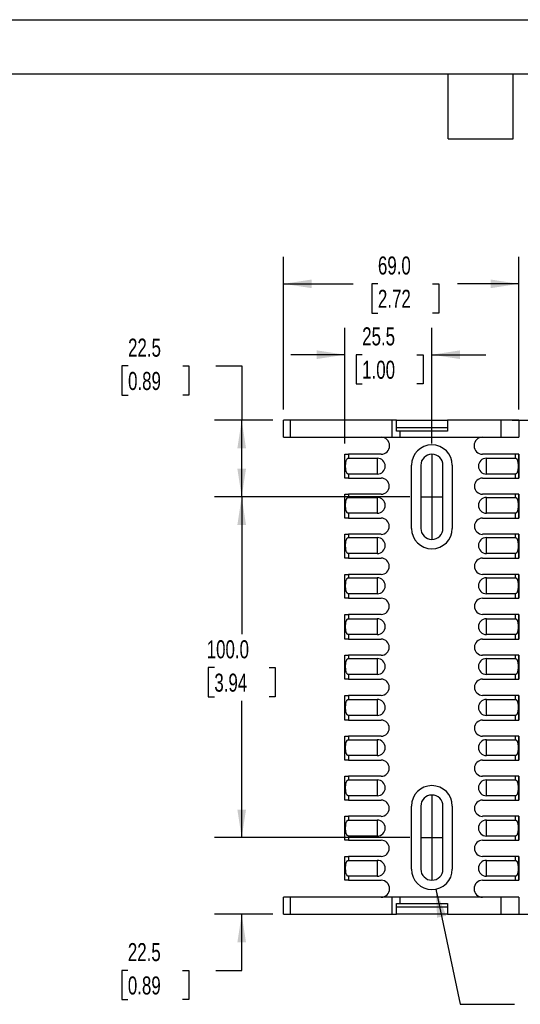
# Model space of a CAD drawing. Header units: millimetres. Extents: x 0 to 699, y 0 to 540.
# Tile 3 of 8: x 214 to 361, y 251 to 540. Entities that reach past the tile are written whole.
import ezdxf

# ---------------------------------------------------------------- set-up
doc = ezdxf.new("R2010")
doc.units = ezdxf.units.MM
doc.header["$LTSCALE"] = 2.5
doc.linetypes.add('CENTERX2', pattern=[20.32, 12.7, -2.54, 2.54, -2.54])
doc.layers.add('CENTER', color=40, linetype='CENTERX2')
doc.layers.add('DIMENSIONS', color=140, linetype='Continuous', lineweight=25)
doc.layers.add('TEXT', color=140, linetype='Continuous', lineweight=25)
doc.styles.add('SLDTEXTSTYLE0', font='TXT', dxfattribs={"width": 0.7})
doc.dimstyles.new('SLDDIMSTYLE0', dxfattribs={"dimtxt": 5.39502, "dimasz": 8.255, "dimexe": 0, "dimexo": 0.0625, "dimgap": 1.348755, "dimtad": 0, "dimtih": 1, "dimtoh": 1, "dimdec": 1, "dimrnd": 1e-09, "dimzin": 4, "dimdsep": 46, "dimtxsty": 'SLDTEXTSTYLE0', "dimsah": 1, "dimcen": 0.09, "dimadec": 0, "dimazin": 1, "dimtfac": 1, "dimtdec": 1, "dimtofl": 0, "dimtmove": 0, "dimatfit": 3, "dimfxl": 0, "dimfrac": 2, "dimtolj": 1, "dimtzin": 12, "dimarcsym": 0})
doc.dimstyles.new('SLDDIMSTYLE4', dxfattribs={"dimtxt": 5.39502, "dimasz": 8.255, "dimexe": 0, "dimexo": 0.0625, "dimgap": 1.348755, "dimtad": 0, "dimtih": 1, "dimtoh": 1, "dimdec": 1, "dimrnd": 1e-09, "dimzin": 12, "dimdsep": 46, "dimtxsty": 'SLDTEXTSTYLE0', "dimsah": 1, "dimcen": 0.09, "dimadec": 0, "dimazin": 3, "dimtfac": 1, "dimtdec": 1, "dimtofl": 0, "dimtmove": 0, "dimatfit": 3, "dimfxl": 0, "dimfrac": 2, "dimtolj": 1, "dimtzin": 12, "dimarcsym": 0})
doc.dimstyles.new('SLDDIMSTYLE5', dxfattribs={"dimtxt": 5.39502, "dimasz": 8.255, "dimexe": 0, "dimexo": 0.0625, "dimgap": 1.348755, "dimtad": 0, "dimtih": 1, "dimtoh": 1, "dimdec": 1, "dimrnd": 1e-09, "dimzin": 12, "dimdsep": 46, "dimtxsty": 'SLDTEXTSTYLE0', "dimsah": 1, "dimcen": 0.09, "dimadec": 0, "dimazin": 3, "dimtfac": 1, "dimtdec": 1, "dimtmove": 0, "dimatfit": 0, "dimfxl": 0, "dimfrac": 2, "dimtolj": 1, "dimtzin": 12, "dimarcsym": 0})
doc.dimstyles.new('SLDDIMSTYLE6', dxfattribs={"dimtxt": 0.18, "dimasz": 8.255, "dimexe": 0, "dimexo": 0.0625, "dimgap": 0, "dimtad": 0, "dimtih": 1, "dimtoh": 1, "dimdec": 0, "dimrnd": 1e-09, "dimzin": 0, "dimdsep": 46, "dimtxsty": 'Standard', "dimsah": 1, "dimcen": 0.09, "dimadec": 0, "dimazin": 0, "dimtfac": 8.255, "dimtdec": 0, "dimtofl": 0, "dimtmove": 0, "dimatfit": 3, "dimfxl": 0, "dimfrac": 2, "dimtolj": 1, "dimtzin": 0, "dimarcsym": 0})

# ---------------------------------------------------------------- blocks, each defined once
blk = doc.blocks.new('_D_12')
at = {"layer": 'DIMENSIONS'}
for p, q in [((309.46, 415.42), (309.46, 449.38)), ((334.96, 415.42), (334.96, 449.38)), ((309.46, 441.45), (293.58, 441.45)), ((314.52, 441.45), (312.71, 441.45)), ((312.71, 441.45), (312.71, 432.87)), ((330.55, 441.45), (332.36, 441.45)), ((332.36, 441.45), (332.36, 432.87)), ((334.96, 441.45), (350.83, 441.45)), ((312.71, 432.87), (314.52, 432.87)), ((332.36, 432.87), (330.55, 432.87))]:
    blk.add_line(p, q, dxfattribs=at)
for points in [[(309.46, 441.45), (301.2, 442.72), (301.2, 440.18)], [(334.96, 441.45), (343.21, 440.18), (343.21, 442.72)]]:
    blk.add_solid(points, dxfattribs=at)
at = {"layer": 'DIMENSIONS', "char_height": 5.292, "attachment_point": 1, "style": 'SLDTEXTSTYLE0'}
for s, insert in [('25.5', (314.52, 449.48)), ('1.00', (314.52, 439.69))]:
    blk.add_mtext(s, dxfattribs=dict(at, insert=insert))
blk = doc.blocks.new('_D_13')
at = {"layer": 'DIMENSIONS'}
for p, q in [((279.18, 299.75), (279.18, 315.62)), ((328.53, 299.75), (271.24, 299.75)), ((288.28, 277.25), (271.24, 277.25)), ((279.18, 260.77), (279.18, 277.25)), ((245.79, 260.77), (243.98, 260.77)), ((243.98, 260.77), (243.98, 252.2)), ((261.82, 260.77), (263.64, 260.77)), ((263.64, 260.77), (263.64, 252.2)), ((271.55, 260.77), (279.18, 260.77)), ((243.98, 252.2), (245.79, 252.2)), ((263.64, 252.2), (261.82, 252.2))]:
    blk.add_line(p, q, dxfattribs=at)
for points in [[(279.18, 299.75), (280.45, 308), (277.91, 308)], [(279.18, 277.25), (277.91, 268.99), (280.45, 268.99)]]:
    blk.add_solid(points, dxfattribs=at)
at = {"layer": 'DIMENSIONS', "char_height": 5.292, "attachment_point": 1, "style": 'SLDTEXTSTYLE0'}
for s, insert in [('22.5', (245.79, 268.8)), ('0.89', (245.79, 259.02))]:
    blk.add_mtext(s, dxfattribs=dict(at, insert=insert))
blk = doc.blocks.new('_D_14')
at = {"layer": 'DIMENSIONS'}
for p, q in [((328.53, 399.75), (271.24, 399.75)), ((279.18, 399.75), (279.18, 359.41)), ((271.16, 349.63), (269.35, 349.63)), ((269.35, 349.63), (269.35, 341.05)), ((287.19, 349.63), (289, 349.63)), ((289, 349.63), (289, 341.05)), ((269.35, 341.05), (271.16, 341.05)), ((289, 341.05), (287.19, 341.05)), ((279.18, 299.75), (279.18, 339.85)), ((328.53, 299.75), (271.24, 299.75))]:
    blk.add_line(p, q, dxfattribs=at)
for points in [[(279.18, 399.75), (277.91, 391.49), (280.45, 391.49)], [(279.18, 299.75), (280.45, 308), (277.91, 308)]]:
    blk.add_solid(points, dxfattribs=at)
at = {"layer": 'DIMENSIONS', "char_height": 5.292, "attachment_point": 1, "style": 'SLDTEXTSTYLE0'}
for s, insert in [('100.0', (268.92, 357.66)), ('3.94', (271.16, 347.87))]:
    blk.add_mtext(s, dxfattribs=dict(at, insert=insert))
blk = doc.blocks.new('_D_15')
at = {"layer": 'DIMENSIONS'}
for p, q in [((245.85, 438.14), (244.04, 438.14)), ((244.04, 438.14), (244.04, 429.57)), ((261.88, 438.14), (263.69, 438.14)), ((263.69, 438.14), (263.69, 429.57)), ((271.61, 438.14), (279.18, 438.14)), ((279.18, 438.14), (279.18, 422.25)), ((244.04, 429.57), (245.85, 429.57)), ((263.69, 429.57), (261.88, 429.57)), ((288.28, 422.25), (271.24, 422.25)), ((279.18, 399.75), (279.18, 422.25)), ((328.53, 399.75), (271.24, 399.75))]:
    blk.add_line(p, q, dxfattribs=at)
for points in [[(279.18, 422.25), (277.91, 413.99), (280.45, 413.99)], [(279.18, 399.75), (280.45, 408), (277.91, 408)]]:
    blk.add_solid(points, dxfattribs=at)
at = {"layer": 'DIMENSIONS', "char_height": 5.292, "attachment_point": 1, "style": 'SLDTEXTSTYLE0'}
for s, insert in [('22.5', (245.85, 446.17)), ('0.89', (245.85, 436.39))]:
    blk.add_mtext(s, dxfattribs=dict(at, insert=insert))
blk = doc.blocks.new('_D_17')
at = {"layer": 'DIMENSIONS'}
for p, q in [((358.48, 422.25), (393.4, 422.25)), ((385.46, 422.25), (385.46, 363.19)), ((377.44, 353.41), (375.63, 353.41)), ((375.63, 353.41), (375.63, 344.83)), ((393.47, 353.41), (395.29, 353.41)), ((395.29, 353.41), (395.29, 344.83)), ((375.63, 344.83), (377.44, 344.83)), ((395.29, 344.83), (393.47, 344.83)), ((385.46, 277.25), (385.46, 343.62)), ((358.48, 277.25), (393.4, 277.25))]:
    blk.add_line(p, q, dxfattribs=at)
for points in [[(385.46, 422.25), (384.19, 413.99), (386.73, 413.99)], [(385.46, 277.25), (386.73, 285.5), (384.19, 285.5)]]:
    blk.add_solid(points, dxfattribs=at)
at = {"layer": 'DIMENSIONS', "char_height": 5.292, "attachment_point": 1, "style": 'SLDTEXTSTYLE0'}
for s, insert in [('145.0', (375.2, 361.43)), ('5.71', (377.44, 351.65))]:
    blk.add_mtext(s, dxfattribs=dict(at, insert=insert))
blk = doc.blocks.new('_D_18')
at = {"layer": 'DIMENSIONS'}
for p, q in [((291.46, 425.42), (291.46, 470.19)), ((360.46, 425.42), (360.46, 470.19)), ((291.46, 462.25), (311.83, 462.25)), ((319.14, 462.25), (317.32, 462.25)), ((317.32, 462.25), (317.32, 453.68)), ((335.17, 462.25), (336.98, 462.25)), ((336.98, 462.25), (336.98, 453.68)), ((360.46, 462.25), (342.48, 462.25)), ((317.32, 453.68), (319.14, 453.68)), ((336.98, 453.68), (335.17, 453.68))]:
    blk.add_line(p, q, dxfattribs=at)
for points in [[(291.46, 462.25), (299.71, 460.98), (299.71, 463.52)], [(360.46, 462.25), (352.2, 463.52), (352.2, 460.98)]]:
    blk.add_solid(points, dxfattribs=at)
at = {"layer": 'DIMENSIONS', "char_height": 5.292, "attachment_point": 1, "style": 'SLDTEXTSTYLE0'}
for s, insert in [('69.0', (319.14, 470.28)), ('2.72', (319.14, 460.5))]:
    blk.add_mtext(s, dxfattribs=dict(at, insert=insert))

msp = doc.modelspace()

# ---------------------------------------------------------------- linework, layer by layer
at = {"color": 7, "linetype": 'Continuous'}
msp.add_line((0.01, 539.76), (698.51, 539.76), dxfattribs=at)
for p, q in [((291.46, 417.25), (291.46, 422.25)), ((293.46, 422.25), (291.46, 422.25)), ((293.46, 417.25), (293.46, 422.25)), ((323.27, 422.25), (293.46, 422.25)), ((323.27, 417.25), (323.27, 422.25)), ((324.56, 422.25), (323.27, 422.25)), ((324.56, 419.05), (324.56, 422.25)), ((324.56, 422.25), (339.56, 422.25)), ((339.56, 422.25), (339.56, 419.05)), ((355.31, 422.25), (339.56, 422.25)), ((355.31, 417.25), (355.31, 422.25)), ((360.46, 422.25), (355.31, 422.25)), ((360.46, 422.25), (360.46, 417.25)), ((324.56, 420.05), (339.56, 420.05)), ((325.69, 419.05), (324.56, 419.05)), ((325.69, 417.25), (325.69, 419.05)), ((339.56, 419.05), (325.69, 419.05)), ((291.46, 417.25), (293.46, 417.25)), ((293.46, 417.25), (323.27, 417.25)), ((323.27, 417.25), (325.69, 417.25)), ((325.69, 417.25), (355.31, 417.25)), ((355.31, 417.25), (360.46, 417.25)), ((309.46, 405.25), (309.46, 412.25)), ((309.46, 412.25), (310.46, 412.25)), ((310.46, 412.25), (310.46, 411.08)), ((320.08, 412.25), (310.46, 412.25)), ((310.46, 411.08), (318.96, 411.08)), ((318.96, 411.08), (318.96, 406.42)), ((359.46, 412.25), (349.83, 412.25)), ((350.96, 411.08), (359.46, 411.08)), ((350.96, 406.42), (350.96, 411.08)), ((359.46, 411.08), (359.46, 412.25)), ((360.39, 412.25), (359.46, 412.25)), ((360.39, 412.25), (360.39, 405.25)), ((360.46, 412.25), (360.39, 412.25)), ((360.46, 412.25), (360.46, 405.25)), ((328.96, 390.5), (328.96, 409)), ((331.71, 409), (331.71, 390.5)), ((338.21, 390.5), (338.21, 409)), ((340.96, 409), (340.96, 390.5)), ((310.46, 405.25), (309.46, 405.25)), ((310.46, 406.42), (310.46, 405.25)), ((318.96, 406.42), (310.46, 406.42)), ((310.46, 405.25), (320.08, 405.25)), ((349.83, 405.25), (359.46, 405.25)), ((359.46, 406.42), (350.96, 406.42)), ((359.46, 405.25), (359.46, 406.42)), ((359.46, 405.25), (360.39, 405.25)), ((360.39, 405.25), (360.46, 405.25)), ((309.46, 393.5), (309.46, 400.5)), ((309.46, 400.5), (310.46, 400.5)), ((310.46, 400.5), (310.46, 399.58)), ((320.08, 400.5), (310.46, 400.5)), ((310.46, 399.58), (318.96, 399.58)), ((318.96, 399.58), (318.96, 394.92)), ((359.46, 400.5), (349.83, 400.5)), ((350.96, 399.58), (359.46, 399.58)), ((350.96, 394.92), (350.96, 399.58)), ((359.46, 399.58), (359.46, 400.5)), ((360.39, 400.5), (359.46, 400.5)), ((360.39, 400.5), (360.39, 393.5)), ((360.46, 400.5), (360.39, 400.5)), ((360.46, 400.5), (360.46, 393.5)), ((310.46, 393.5), (309.46, 393.5)), ((310.46, 394.92), (310.46, 393.5)), ((318.96, 394.92), (310.46, 394.92)), ((310.46, 393.5), (320.08, 393.5)), ((349.83, 393.5), (359.46, 393.5)), ((359.46, 394.92), (350.96, 394.92)), ((359.46, 393.5), (359.46, 394.92)), ((359.46, 393.5), (360.39, 393.5)), ((360.39, 393.5), (360.46, 393.5)), ((309.46, 381.75), (309.46, 388.75)), ((309.46, 388.75), (310.46, 388.75)), ((310.46, 388.75), (310.46, 387.78)), ((320.08, 388.75), (310.46, 388.75)), ((310.46, 387.78), (318.96, 387.78)), ((318.96, 387.78), (318.96, 383.12)), ((359.46, 388.75), (349.83, 388.75)), ((350.96, 387.78), (359.46, 387.78)), ((350.96, 383.12), (350.96, 387.78)), ((359.46, 387.78), (359.46, 388.75)), ((360.39, 388.75), (359.46, 388.75)), ((360.39, 388.75), (360.39, 381.75)), ((360.46, 388.75), (360.39, 388.75)), ((360.46, 388.75), (360.46, 381.75)), ((310.46, 381.75), (309.46, 381.75)), ((310.46, 383.12), (310.46, 381.75)), ((318.96, 383.12), (310.46, 383.12)), ((310.46, 381.75), (320.08, 381.75)), ((349.83, 381.75), (359.46, 381.75)), ((359.46, 383.12), (350.96, 383.12)), ((359.46, 381.75), (359.46, 383.12)), ((359.46, 381.75), (360.39, 381.75)), ((360.39, 381.75), (360.46, 381.75)), ((309.46, 370), (309.46, 377)), ((309.46, 377), (310.46, 377)), ((310.46, 377), (310.46, 375.98)), ((320.08, 377), (310.46, 377)), ((310.46, 375.98), (318.96, 375.98)), ((318.96, 375.98), (318.96, 371.32)), ((359.46, 377), (349.83, 377)), ((350.96, 375.98), (359.46, 375.98)), ((350.96, 371.32), (350.96, 375.98)), ((359.46, 375.98), (359.46, 377)), ((360.39, 377), (359.46, 377)), ((360.39, 377), (360.39, 370)), ((360.46, 377), (360.39, 377)), ((360.46, 377), (360.46, 370)), ((310.46, 370), (309.46, 370)), ((310.46, 371.32), (310.46, 370)), ((318.96, 371.32), (310.46, 371.32)), ((310.46, 370), (320.08, 370)), ((349.83, 370), (359.46, 370)), ((359.46, 371.32), (350.96, 371.32)), ((359.46, 370), (359.46, 371.32)), ((359.46, 370), (360.39, 370)), ((360.39, 370), (360.46, 370)), ((309.46, 358), (309.46, 365.25)), ((309.46, 365.25), (310.46, 365.25)), ((310.46, 365.25), (310.46, 363.98)), ((320.08, 365.25), (310.46, 365.25)), ((359.46, 365.25), (349.83, 365.25)), ((359.46, 363.98), (359.46, 365.25)), ((360.39, 365.25), (359.46, 365.25)), ((360.39, 365.25), (360.39, 358)), ((360.46, 365.25), (360.39, 365.25)), ((360.46, 365.25), (360.46, 358)), ((310.46, 363.98), (318.96, 363.98)), ((318.96, 363.98), (318.96, 359.32)), ((350.96, 363.98), (359.46, 363.98)), ((350.96, 359.32), (350.96, 363.98)), ((310.46, 359.32), (310.46, 358)), ((318.96, 359.32), (310.46, 359.32)), ((359.46, 359.32), (350.96, 359.32)), ((359.46, 358), (359.46, 359.32)), ((310.46, 358), (309.46, 358)), ((310.46, 358), (320.08, 358)), ((349.83, 358), (359.46, 358)), ((359.46, 358), (360.39, 358)), ((360.39, 358), (360.46, 358)), ((309.46, 346.25), (309.46, 353.25)), ((309.46, 353.25), (310.46, 353.25)), ((310.46, 353.25), (310.46, 352.28)), ((320.08, 353.25), (310.46, 353.25)), ((359.46, 353.25), (349.83, 353.25)), ((359.46, 352.28), (359.46, 353.25)), ((360.39, 353.25), (359.46, 353.25)), ((360.39, 353.25), (360.39, 346.25)), ((360.46, 353.25), (360.39, 353.25)), ((360.46, 353.25), (360.46, 346.25)), ((310.46, 352.28), (318.96, 352.28)), ((318.96, 352.28), (318.96, 347.62)), ((350.96, 352.28), (359.46, 352.28)), ((350.96, 347.62), (350.96, 352.28)), ((310.46, 347.62), (310.46, 346.25)), ((318.96, 347.62), (310.46, 347.62)), ((359.46, 347.62), (350.96, 347.62)), ((359.46, 346.25), (359.46, 347.62)), ((310.46, 346.25), (309.46, 346.25)), ((310.46, 346.25), (320.08, 346.25)), ((349.83, 346.25), (359.46, 346.25)), ((359.46, 346.25), (360.39, 346.25)), ((360.39, 346.25), (360.46, 346.25)), ((309.46, 334.25), (309.46, 341.5)), ((309.46, 341.5), (310.46, 341.5)), ((310.46, 341.5), (310.46, 340.28)), ((320.08, 341.5), (310.46, 341.5)), ((359.46, 341.5), (349.83, 341.5)), ((359.46, 340.28), (359.46, 341.5)), ((360.39, 341.5), (359.46, 341.5)), ((360.39, 341.5), (360.39, 334.25)), ((360.46, 341.5), (360.39, 341.5)), ((360.46, 341.5), (360.46, 334.25)), ((310.46, 340.28), (318.96, 340.28)), ((318.96, 340.28), (318.96, 335.62)), ((350.96, 340.28), (359.46, 340.28)), ((350.96, 335.62), (350.96, 340.28)), ((310.46, 335.62), (310.46, 334.25)), ((318.96, 335.62), (310.46, 335.62)), ((359.46, 335.62), (350.96, 335.62)), ((359.46, 334.25), (359.46, 335.62)), ((310.46, 334.25), (309.46, 334.25)), ((310.46, 334.25), (320.08, 334.25)), ((349.83, 334.25), (359.46, 334.25)), ((359.46, 334.25), (360.39, 334.25)), ((360.39, 334.25), (360.46, 334.25)), ((309.46, 322.5), (309.46, 329.5)), ((309.46, 329.5), (310.46, 329.5)), ((310.46, 329.5), (310.46, 328.48)), ((320.08, 329.5), (310.46, 329.5)), ((359.46, 329.5), (349.83, 329.5)), ((359.46, 328.48), (359.46, 329.5)), ((360.39, 329.5), (359.46, 329.5)), ((360.39, 329.5), (360.39, 322.5)), ((360.46, 329.5), (360.39, 329.5)), ((360.46, 329.5), (360.46, 322.5)), ((310.46, 328.48), (318.96, 328.48)), ((318.96, 328.48), (318.96, 323.82)), ((350.96, 328.48), (359.46, 328.48)), ((350.96, 323.82), (350.96, 328.48)), ((310.46, 323.82), (310.46, 322.5)), ((318.96, 323.82), (310.46, 323.82)), ((359.46, 323.82), (350.96, 323.82)), ((359.46, 322.5), (359.46, 323.82)), ((310.46, 322.5), (309.46, 322.5)), ((310.46, 322.5), (320.08, 322.5)), ((349.83, 322.5), (359.46, 322.5)), ((359.46, 322.5), (360.39, 322.5)), ((360.39, 322.5), (360.46, 322.5)), ((309.46, 310.75), (309.46, 317.75)), ((309.46, 317.75), (310.46, 317.75)), ((310.46, 317.75), (310.46, 316.68)), ((320.08, 317.75), (310.46, 317.75)), ((310.46, 316.68), (318.96, 316.68)), ((318.96, 316.68), (318.96, 312.02)), ((359.46, 317.75), (349.83, 317.75)), ((350.96, 316.68), (359.46, 316.68)), ((350.96, 312.02), (350.96, 316.68)), ((359.46, 316.68), (359.46, 317.75)), ((360.39, 317.75), (359.46, 317.75)), ((360.39, 317.75), (360.39, 310.75)), ((360.46, 317.75), (360.39, 317.75)), ((360.46, 317.75), (360.46, 310.75)), ((310.46, 310.75), (309.46, 310.75)), ((310.46, 312.02), (310.46, 310.75)), ((318.96, 312.02), (310.46, 312.02)), ((310.46, 310.75), (320.08, 310.75)), ((349.83, 310.75), (359.46, 310.75)), ((359.46, 312.02), (350.96, 312.02)), ((359.46, 310.75), (359.46, 312.02)), ((359.46, 310.75), (360.39, 310.75)), ((360.39, 310.75), (360.46, 310.75)), ((328.96, 290.5), (328.96, 309)), ((331.71, 309), (331.71, 290.5)), ((338.21, 290.5), (338.21, 309)), ((340.96, 309), (340.96, 290.5)), ((309.46, 299), (309.46, 306)), ((309.46, 306), (310.46, 306)), ((310.46, 306), (310.46, 304.88)), ((320.08, 306), (310.46, 306)), ((310.46, 304.88), (318.96, 304.88)), ((318.96, 304.88), (318.96, 300.22)), ((359.46, 306), (349.83, 306)), ((350.96, 304.88), (359.46, 304.88)), ((350.96, 300.22), (350.96, 304.88)), ((359.46, 304.88), (359.46, 306)), ((360.39, 306), (359.46, 306)), ((360.39, 306), (360.39, 299)), ((360.46, 306), (360.39, 306)), ((360.46, 306), (360.46, 299)), ((310.46, 299), (309.46, 299)), ((310.46, 300.22), (310.46, 299)), ((318.96, 300.22), (310.46, 300.22)), ((310.46, 299), (320.08, 299)), ((349.83, 299), (359.46, 299)), ((359.46, 300.22), (350.96, 300.22)), ((359.46, 299), (359.46, 300.22)), ((359.46, 299), (360.39, 299)), ((360.39, 299), (360.46, 299)), ((309.46, 287.25), (309.46, 294.25)), ((309.46, 294.25), (310.46, 294.25)), ((310.46, 294.25), (310.46, 293.08)), ((320.08, 294.25), (310.46, 294.25)), ((310.46, 293.08), (318.96, 293.08)), ((318.96, 293.08), (318.96, 288.42)), ((359.46, 294.25), (349.83, 294.25)), ((350.96, 293.08), (359.46, 293.08)), ((350.96, 288.42), (350.96, 293.08)), ((359.46, 293.08), (359.46, 294.25)), ((360.39, 294.25), (359.46, 294.25)), ((360.39, 294.25), (360.39, 287.25)), ((360.46, 294.25), (360.39, 294.25)), ((360.46, 294.25), (360.46, 287.25)), ((310.46, 287.25), (309.46, 287.25)), ((310.46, 288.42), (310.46, 287.25)), ((318.96, 288.42), (310.46, 288.42)), ((310.46, 287.25), (320.08, 287.25)), ((349.83, 287.25), (359.46, 287.25)), ((359.46, 288.42), (350.96, 288.42)), ((359.46, 287.25), (359.46, 288.42)), ((359.46, 287.25), (360.39, 287.25)), ((360.39, 287.25), (360.46, 287.25)), ((291.46, 277.25), (291.46, 282.25)), ((293.46, 282.25), (291.46, 282.25)), ((293.46, 277.25), (293.46, 282.25)), ((323.27, 282.25), (293.46, 282.25)), ((323.27, 277.25), (323.27, 282.25)), ((325.69, 282.25), (323.27, 282.25)), ((324.56, 277.25), (324.56, 280.45)), ((324.56, 280.45), (325.69, 280.45)), ((325.69, 280.45), (325.69, 282.25)), ((355.31, 282.25), (325.69, 282.25)), ((325.69, 280.45), (339.56, 280.45)), ((339.56, 280.45), (339.56, 277.25)), ((355.31, 277.25), (355.31, 282.25)), ((360.46, 282.25), (355.31, 282.25)), ((360.46, 282.25), (360.46, 277.25)), ((324.56, 279.45), (339.56, 279.45)), ((291.46, 277.25), (293.46, 277.25)), ((293.46, 277.25), (323.27, 277.25)), ((323.27, 277.25), (324.56, 277.25)), ((339.56, 277.25), (324.56, 277.25)), ((339.56, 277.25), (355.31, 277.25)), ((355.31, 277.25), (360.46, 277.25))]:
    msp.add_line(p, q)
for centre, radius, start, end in [((320.08, 414.75), 2.5, 270, 90), ((349.83, 414.75), 2.5, 90, 270), ((334.96, 409), 6, 0, 180), ((318.96, 408.75), 2.33, 270, 90), ((334.96, 409), 3.25, 0, 180), ((350.96, 408.75), 2.33, 90, 270), ((320.08, 402.87), 2.38, 270, 90), ((349.83, 402.87), 2.38, 90, 270), ((318.96, 397.25), 2.33, 270, 90), ((350.96, 397.25), 2.33, 90, 270), ((320.08, 391.12), 2.38, 270, 90), ((349.83, 391.12), 2.38, 90, 270), ((334.96, 390.5), 6, 180, 0), ((334.96, 390.5), 3.25, 180, 0), ((318.96, 385.45), 2.33, 270, 90), ((350.96, 385.45), 2.33, 90, 270), ((320.08, 379.37), 2.38, 270, 90), ((349.83, 379.37), 2.38, 90, 270), ((318.96, 373.65), 2.33, 270, 90), ((350.96, 373.65), 2.33, 90, 270), ((320.08, 367.62), 2.38, 270, 90), ((349.83, 367.62), 2.38, 90, 270), ((318.96, 361.65), 2.33, 270, 90), ((350.96, 361.65), 2.33, 90, 270), ((320.08, 355.62), 2.38, 270, 90), ((349.83, 355.62), 2.38, 90, 270), ((318.96, 349.95), 2.33, 270, 90), ((350.96, 349.95), 2.33, 90, 270), ((320.08, 343.87), 2.38, 270, 90), ((349.83, 343.87), 2.38, 90, 270), ((318.96, 337.95), 2.33, 270, 90), ((350.96, 337.95), 2.33, 90, 270), ((320.08, 331.87), 2.38, 270, 90), ((349.83, 331.87), 2.38, 90, 270), ((318.96, 326.15), 2.33, 270, 90), ((350.96, 326.15), 2.33, 90, 270), ((320.08, 320.12), 2.38, 270, 90), ((349.83, 320.12), 2.38, 90, 270), ((318.96, 314.35), 2.33, 270, 90), ((334.96, 309), 6, 0, 180), ((350.96, 314.35), 2.33, 90, 270), ((334.96, 309), 3.25, 0, 180), ((320.08, 308.37), 2.38, 270, 90), ((349.83, 308.37), 2.38, 90, 270), ((318.96, 302.55), 2.33, 270, 90), ((350.96, 302.55), 2.33, 90, 270), ((320.08, 296.62), 2.38, 270, 90), ((349.83, 296.62), 2.38, 90, 270), ((318.96, 290.75), 2.33, 270, 90), ((350.96, 290.75), 2.33, 90, 270), ((334.96, 290.5), 6, 180, 0), ((334.96, 290.5), 3.25, 180, 0), ((320.08, 284.75), 2.5, 270, 90), ((349.83, 284.75), 2.5, 90, 270)]:
    msp.add_arc(centre, radius, start, end)
for points, knots in [([(310.46, 406.42), (310.44, 406.42), (310.4, 406.42), (310.34, 406.44), (310.28, 406.46), (310.22, 406.49), (310.17, 406.54), (310.12, 406.59), (310.07, 406.65), (310.02, 406.72), (309.94, 406.86), (309.85, 407.09), (309.74, 407.51), (309.67, 408.07), (309.65, 408.75), (309.67, 409.43), (309.74, 409.99), (309.85, 410.41), (309.95, 410.66), (310.05, 410.83), (310.14, 410.94), (310.24, 411.02), (310.35, 411.07), (310.42, 411.08), (310.46, 411.08)], [0, 0, 0, 0, 0.011244, 0.022575, 0.034271, 0.046581, 0.059721, 0.073869, 0.089167, 0.105729, 0.123644, 0.182176, 0.248269, 0.370478, 0.500084, 0.629605, 0.751899, 0.817935, 0.876523, 0.907771, 0.934869, 0.958517, 0.979755, 1, 1, 1, 1]), ([(359.46, 411.08), (359.48, 411.08), (359.52, 411.08), (359.58, 411.06), (359.64, 411.04), (359.69, 411.01), (359.75, 410.96), (359.8, 410.91), (359.85, 410.85), (359.9, 410.78), (359.98, 410.64), (360.07, 410.41), (360.17, 409.99), (360.24, 409.43), (360.27, 408.75), (360.24, 408.07), (360.17, 407.51), (360.07, 407.09), (359.97, 406.84), (359.86, 406.67), (359.77, 406.56), (359.67, 406.48), (359.57, 406.43), (359.49, 406.42), (359.46, 406.42)], [0, 0, 0, 0, 0.011244, 0.022575, 0.034271, 0.046581, 0.059721, 0.073869, 0.089167, 0.105729, 0.123644, 0.182176, 0.248269, 0.370478, 0.500084, 0.629605, 0.751899, 0.817935, 0.876523, 0.907771, 0.934869, 0.958517, 0.979755, 1, 1, 1, 1]), ([(310.46, 394.92), (310.44, 394.92), (310.4, 394.92), (310.34, 394.94), (310.28, 394.96), (310.22, 394.99), (310.17, 395.04), (310.12, 395.09), (310.07, 395.15), (310.02, 395.22), (309.94, 395.36), (309.85, 395.59), (309.74, 396.01), (309.67, 396.57), (309.65, 397.25), (309.67, 397.93), (309.74, 398.49), (309.85, 398.91), (309.95, 399.16), (310.05, 399.33), (310.14, 399.44), (310.24, 399.52), (310.35, 399.57), (310.42, 399.58), (310.46, 399.58)], [0, 0, 0, 0, 0.011244, 0.022575, 0.034271, 0.046581, 0.059721, 0.073869, 0.089167, 0.105729, 0.123644, 0.182176, 0.248269, 0.370478, 0.500084, 0.629605, 0.751899, 0.817935, 0.876523, 0.907771, 0.934869, 0.958517, 0.979755, 1, 1, 1, 1]), ([(359.46, 399.58), (359.48, 399.58), (359.52, 399.58), (359.58, 399.56), (359.64, 399.54), (359.69, 399.51), (359.75, 399.46), (359.8, 399.41), (359.85, 399.35), (359.9, 399.28), (359.98, 399.14), (360.07, 398.91), (360.17, 398.49), (360.24, 397.93), (360.27, 397.25), (360.24, 396.57), (360.17, 396.01), (360.07, 395.59), (359.97, 395.34), (359.86, 395.17), (359.77, 395.06), (359.67, 394.98), (359.57, 394.93), (359.49, 394.92), (359.46, 394.92)], [0, 0, 0, 0, 0.011244, 0.022575, 0.034271, 0.046581, 0.059721, 0.073869, 0.089167, 0.105729, 0.123644, 0.182176, 0.248269, 0.370478, 0.500084, 0.629605, 0.751899, 0.817935, 0.876523, 0.907771, 0.934869, 0.958517, 0.979755, 1, 1, 1, 1]), ([(310.46, 383.12), (310.44, 383.12), (310.4, 383.12), (310.34, 383.14), (310.28, 383.16), (310.22, 383.19), (310.17, 383.24), (310.12, 383.29), (310.07, 383.35), (310.02, 383.42), (309.94, 383.56), (309.85, 383.79), (309.74, 384.21), (309.67, 384.77), (309.65, 385.45), (309.67, 386.13), (309.74, 386.69), (309.85, 387.11), (309.95, 387.36), (310.05, 387.53), (310.14, 387.64), (310.24, 387.72), (310.35, 387.77), (310.42, 387.78), (310.46, 387.78)], [0, 0, 0, 0, 0.011244, 0.022575, 0.034271, 0.046581, 0.059721, 0.073869, 0.089167, 0.105729, 0.123644, 0.182176, 0.248269, 0.370478, 0.500084, 0.629605, 0.751899, 0.817935, 0.876523, 0.907771, 0.934869, 0.958517, 0.979755, 1, 1, 1, 1]), ([(359.46, 387.78), (359.48, 387.78), (359.52, 387.78), (359.58, 387.76), (359.64, 387.74), (359.69, 387.71), (359.75, 387.66), (359.8, 387.61), (359.85, 387.55), (359.9, 387.48), (359.98, 387.34), (360.07, 387.11), (360.17, 386.69), (360.24, 386.13), (360.27, 385.45), (360.24, 384.77), (360.17, 384.21), (360.07, 383.79), (359.97, 383.54), (359.86, 383.37), (359.77, 383.26), (359.67, 383.18), (359.57, 383.13), (359.49, 383.12), (359.46, 383.12)], [0, 0, 0, 0, 0.011244, 0.022575, 0.034271, 0.046581, 0.059721, 0.073869, 0.089167, 0.105729, 0.123644, 0.182176, 0.248269, 0.370478, 0.500084, 0.629605, 0.751899, 0.817935, 0.876523, 0.907771, 0.934869, 0.958517, 0.979755, 1, 1, 1, 1]), ([(310.46, 371.32), (310.44, 371.32), (310.4, 371.32), (310.34, 371.34), (310.28, 371.36), (310.22, 371.39), (310.17, 371.44), (310.12, 371.49), (310.07, 371.55), (310.02, 371.62), (309.94, 371.76), (309.85, 371.99), (309.74, 372.41), (309.67, 372.97), (309.65, 373.65), (309.67, 374.33), (309.74, 374.89), (309.85, 375.31), (309.95, 375.56), (310.05, 375.73), (310.14, 375.84), (310.24, 375.92), (310.35, 375.97), (310.42, 375.98), (310.46, 375.98)], [0, 0, 0, 0, 0.0112436, 0.0225754, 0.0342709, 0.0465807, 0.0597207, 0.0738686, 0.0891672, 0.1057295, 0.1236445, 0.1821763, 0.2482689, 0.3704775, 0.5000836, 0.6296046, 0.7518988, 0.8179354, 0.876523, 0.9077706, 0.934869, 0.9585167, 0.9797548, 1, 1, 1, 1]), ([(359.46, 375.98), (359.48, 375.98), (359.52, 375.98), (359.58, 375.96), (359.64, 375.94), (359.69, 375.91), (359.75, 375.86), (359.8, 375.81), (359.85, 375.75), (359.9, 375.68), (359.98, 375.54), (360.07, 375.31), (360.17, 374.89), (360.24, 374.33), (360.27, 373.65), (360.24, 372.97), (360.17, 372.41), (360.07, 371.99), (359.97, 371.74), (359.86, 371.57), (359.77, 371.46), (359.67, 371.38), (359.57, 371.33), (359.49, 371.32), (359.46, 371.32)], [0, 0, 0, 0, 0.011244, 0.022575, 0.034271, 0.046581, 0.059721, 0.073869, 0.089167, 0.105729, 0.123644, 0.182176, 0.248269, 0.370478, 0.500084, 0.629605, 0.751899, 0.817935, 0.876523, 0.907771, 0.934869, 0.958517, 0.979755, 1, 1, 1, 1]), ([(310.46, 359.32), (310.44, 359.32), (310.4, 359.32), (310.34, 359.34), (310.28, 359.36), (310.22, 359.39), (310.17, 359.44), (310.12, 359.49), (310.07, 359.55), (310.02, 359.62), (309.94, 359.76), (309.85, 359.99), (309.74, 360.41), (309.67, 360.97), (309.65, 361.65), (309.67, 362.33), (309.74, 362.89), (309.85, 363.31), (309.95, 363.56), (310.05, 363.73), (310.14, 363.84), (310.24, 363.92), (310.35, 363.97), (310.42, 363.98), (310.46, 363.98)], [0, 0, 0, 0, 0.011244, 0.022575, 0.034271, 0.046581, 0.059721, 0.073869, 0.089167, 0.105729, 0.123644, 0.182176, 0.248269, 0.370478, 0.500084, 0.629605, 0.751899, 0.817935, 0.876523, 0.907771, 0.934869, 0.958517, 0.979755, 1, 1, 1, 1]), ([(359.46, 363.98), (359.48, 363.98), (359.52, 363.98), (359.58, 363.96), (359.64, 363.94), (359.69, 363.91), (359.75, 363.86), (359.8, 363.81), (359.85, 363.75), (359.9, 363.68), (359.98, 363.54), (360.07, 363.31), (360.17, 362.89), (360.24, 362.33), (360.27, 361.65), (360.24, 360.97), (360.17, 360.41), (360.07, 359.99), (359.97, 359.74), (359.86, 359.57), (359.77, 359.46), (359.67, 359.38), (359.57, 359.33), (359.49, 359.32), (359.46, 359.32)], [0, 0, 0, 0, 0.011244, 0.022575, 0.034271, 0.046581, 0.059721, 0.073869, 0.089167, 0.105729, 0.123644, 0.182176, 0.248269, 0.370478, 0.500084, 0.629605, 0.751899, 0.817935, 0.876523, 0.907771, 0.934869, 0.958517, 0.979755, 1, 1, 1, 1]), ([(310.46, 347.62), (310.44, 347.62), (310.4, 347.62), (310.34, 347.64), (310.28, 347.66), (310.22, 347.69), (310.17, 347.74), (310.12, 347.79), (310.07, 347.85), (310.02, 347.92), (309.94, 348.06), (309.85, 348.29), (309.74, 348.71), (309.67, 349.27), (309.65, 349.95), (309.67, 350.63), (309.74, 351.19), (309.85, 351.61), (309.95, 351.86), (310.05, 352.03), (310.14, 352.14), (310.24, 352.22), (310.35, 352.27), (310.42, 352.28), (310.46, 352.28)], [0, 0, 0, 0, 0.011244, 0.022575, 0.034271, 0.046581, 0.059721, 0.073869, 0.089167, 0.105729, 0.123644, 0.182176, 0.248269, 0.370478, 0.500084, 0.629605, 0.751899, 0.817935, 0.876523, 0.907771, 0.934869, 0.958517, 0.979755, 1, 1, 1, 1]), ([(359.46, 352.28), (359.48, 352.28), (359.52, 352.28), (359.58, 352.26), (359.64, 352.24), (359.69, 352.21), (359.75, 352.16), (359.8, 352.11), (359.85, 352.05), (359.9, 351.98), (359.98, 351.84), (360.07, 351.61), (360.17, 351.19), (360.24, 350.63), (360.27, 349.95), (360.24, 349.27), (360.17, 348.71), (360.07, 348.29), (359.97, 348.04), (359.86, 347.87), (359.77, 347.76), (359.67, 347.68), (359.57, 347.63), (359.49, 347.62), (359.46, 347.62)], [0, 0, 0, 0, 0.011244, 0.022575, 0.034271, 0.046581, 0.059721, 0.073869, 0.089167, 0.105729, 0.123644, 0.182176, 0.248269, 0.370478, 0.500084, 0.629605, 0.751899, 0.817935, 0.876523, 0.907771, 0.934869, 0.958517, 0.979755, 1, 1, 1, 1]), ([(310.46, 335.62), (310.44, 335.62), (310.4, 335.62), (310.34, 335.64), (310.28, 335.66), (310.22, 335.69), (310.17, 335.74), (310.12, 335.79), (310.07, 335.85), (310.02, 335.92), (309.94, 336.06), (309.85, 336.29), (309.74, 336.71), (309.67, 337.27), (309.65, 337.95), (309.67, 338.63), (309.74, 339.19), (309.85, 339.61), (309.95, 339.86), (310.05, 340.03), (310.14, 340.14), (310.24, 340.22), (310.35, 340.27), (310.42, 340.28), (310.46, 340.28)], [0, 0, 0, 0, 0.011244, 0.022575, 0.034271, 0.046581, 0.059721, 0.073869, 0.089167, 0.105729, 0.123644, 0.182176, 0.248269, 0.370478, 0.500084, 0.629605, 0.751899, 0.817935, 0.876523, 0.907771, 0.934869, 0.958517, 0.979755, 1, 1, 1, 1]), ([(359.46, 340.28), (359.48, 340.28), (359.52, 340.28), (359.58, 340.26), (359.64, 340.24), (359.69, 340.21), (359.75, 340.16), (359.8, 340.11), (359.85, 340.05), (359.9, 339.98), (359.98, 339.84), (360.07, 339.61), (360.17, 339.19), (360.24, 338.63), (360.27, 337.95), (360.24, 337.27), (360.17, 336.71), (360.07, 336.29), (359.97, 336.04), (359.86, 335.87), (359.77, 335.76), (359.67, 335.68), (359.57, 335.63), (359.49, 335.62), (359.46, 335.62)], [0, 0, 0, 0, 0.011244, 0.022575, 0.034271, 0.046581, 0.059721, 0.073869, 0.089167, 0.105729, 0.123644, 0.182176, 0.248269, 0.370478, 0.500084, 0.629605, 0.751899, 0.817935, 0.876523, 0.907771, 0.934869, 0.958517, 0.979755, 1, 1, 1, 1]), ([(310.46, 323.82), (310.44, 323.82), (310.4, 323.82), (310.34, 323.84), (310.28, 323.86), (310.22, 323.89), (310.17, 323.94), (310.12, 323.99), (310.07, 324.05), (310.02, 324.12), (309.94, 324.26), (309.85, 324.49), (309.74, 324.91), (309.67, 325.47), (309.65, 326.15), (309.67, 326.83), (309.74, 327.39), (309.85, 327.81), (309.95, 328.06), (310.05, 328.23), (310.14, 328.34), (310.24, 328.42), (310.35, 328.47), (310.42, 328.48), (310.46, 328.48)], [0, 0, 0, 0, 0.011244, 0.022575, 0.034271, 0.046581, 0.059721, 0.073869, 0.089167, 0.105729, 0.123644, 0.182176, 0.248269, 0.370478, 0.500084, 0.629605, 0.751899, 0.817935, 0.876523, 0.907771, 0.934869, 0.958517, 0.979755, 1, 1, 1, 1]), ([(359.46, 328.48), (359.48, 328.48), (359.52, 328.48), (359.58, 328.46), (359.64, 328.44), (359.69, 328.41), (359.75, 328.36), (359.8, 328.31), (359.85, 328.25), (359.9, 328.18), (359.98, 328.04), (360.07, 327.81), (360.17, 327.39), (360.24, 326.83), (360.27, 326.15), (360.24, 325.47), (360.17, 324.91), (360.07, 324.49), (359.97, 324.24), (359.86, 324.07), (359.77, 323.96), (359.67, 323.88), (359.57, 323.83), (359.49, 323.82), (359.46, 323.82)], [0, 0, 0, 0, 0.011244, 0.022575, 0.034271, 0.046581, 0.059721, 0.073869, 0.089167, 0.105729, 0.123644, 0.182176, 0.248269, 0.370478, 0.500084, 0.629605, 0.751899, 0.817935, 0.876523, 0.907771, 0.934869, 0.958517, 0.979755, 1, 1, 1, 1]), ([(310.46, 312.02), (310.44, 312.02), (310.4, 312.02), (310.34, 312.04), (310.28, 312.06), (310.22, 312.09), (310.17, 312.14), (310.12, 312.19), (310.07, 312.25), (310.02, 312.32), (309.94, 312.46), (309.85, 312.69), (309.74, 313.11), (309.67, 313.67), (309.65, 314.35), (309.67, 315.03), (309.74, 315.59), (309.85, 316.01), (309.95, 316.26), (310.05, 316.43), (310.14, 316.54), (310.24, 316.62), (310.35, 316.67), (310.42, 316.68), (310.46, 316.68)], [0, 0, 0, 0, 0.011244, 0.022575, 0.034271, 0.046581, 0.059721, 0.073869, 0.089167, 0.105729, 0.123644, 0.182176, 0.248269, 0.370478, 0.500084, 0.629605, 0.751899, 0.817935, 0.876523, 0.907771, 0.934869, 0.958517, 0.979755, 1, 1, 1, 1]), ([(359.46, 316.68), (359.48, 316.68), (359.52, 316.68), (359.58, 316.66), (359.64, 316.64), (359.69, 316.61), (359.75, 316.56), (359.8, 316.51), (359.85, 316.45), (359.9, 316.38), (359.98, 316.24), (360.07, 316.01), (360.17, 315.59), (360.24, 315.03), (360.27, 314.35), (360.24, 313.67), (360.17, 313.11), (360.07, 312.69), (359.97, 312.44), (359.86, 312.27), (359.77, 312.16), (359.67, 312.08), (359.57, 312.03), (359.49, 312.02), (359.46, 312.02)], [0, 0, 0, 0, 0.011244, 0.022575, 0.034271, 0.046581, 0.059721, 0.073869, 0.089167, 0.105729, 0.123644, 0.182176, 0.248269, 0.370478, 0.500084, 0.629605, 0.751899, 0.817935, 0.876523, 0.907771, 0.934869, 0.958517, 0.979755, 1, 1, 1, 1]), ([(310.46, 300.22), (310.44, 300.22), (310.4, 300.22), (310.34, 300.24), (310.28, 300.26), (310.22, 300.29), (310.17, 300.34), (310.12, 300.39), (310.07, 300.45), (310.02, 300.52), (309.94, 300.66), (309.85, 300.89), (309.74, 301.31), (309.67, 301.87), (309.65, 302.55), (309.67, 303.23), (309.74, 303.79), (309.85, 304.21), (309.95, 304.46), (310.05, 304.63), (310.14, 304.74), (310.24, 304.82), (310.35, 304.87), (310.42, 304.88), (310.46, 304.88)], [0, 0, 0, 0, 0.011244, 0.022575, 0.034271, 0.046581, 0.059721, 0.073869, 0.089167, 0.105729, 0.123644, 0.182176, 0.248269, 0.370478, 0.500084, 0.629605, 0.751899, 0.817935, 0.876523, 0.907771, 0.934869, 0.958517, 0.979755, 1, 1, 1, 1]), ([(359.46, 304.88), (359.48, 304.88), (359.52, 304.88), (359.58, 304.86), (359.64, 304.84), (359.69, 304.81), (359.75, 304.76), (359.8, 304.71), (359.85, 304.65), (359.9, 304.58), (359.98, 304.44), (360.07, 304.21), (360.17, 303.79), (360.24, 303.23), (360.27, 302.55), (360.24, 301.87), (360.17, 301.31), (360.07, 300.89), (359.97, 300.64), (359.86, 300.47), (359.77, 300.36), (359.67, 300.28), (359.57, 300.23), (359.49, 300.22), (359.46, 300.22)], [0, 0, 0, 0, 0.011244, 0.022575, 0.034271, 0.046581, 0.059721, 0.073869, 0.089167, 0.105729, 0.123644, 0.182176, 0.248269, 0.370478, 0.500084, 0.629605, 0.751899, 0.817935, 0.876523, 0.907771, 0.934869, 0.958517, 0.979755, 1, 1, 1, 1]), ([(310.46, 288.42), (310.44, 288.42), (310.4, 288.42), (310.34, 288.44), (310.28, 288.46), (310.22, 288.49), (310.17, 288.54), (310.12, 288.59), (310.07, 288.65), (310.02, 288.72), (309.94, 288.86), (309.85, 289.09), (309.74, 289.51), (309.67, 290.07), (309.65, 290.75), (309.67, 291.43), (309.74, 291.99), (309.85, 292.41), (309.95, 292.66), (310.05, 292.83), (310.14, 292.94), (310.24, 293.02), (310.35, 293.07), (310.42, 293.08), (310.46, 293.08)], [0, 0, 0, 0, 0.011244, 0.022575, 0.034271, 0.046581, 0.059721, 0.073869, 0.089167, 0.105729, 0.123644, 0.182176, 0.248269, 0.370478, 0.500084, 0.629605, 0.751899, 0.817935, 0.876523, 0.907771, 0.934869, 0.958517, 0.979755, 1, 1, 1, 1]), ([(359.46, 293.08), (359.48, 293.08), (359.52, 293.08), (359.58, 293.06), (359.64, 293.04), (359.69, 293.01), (359.75, 292.96), (359.8, 292.91), (359.85, 292.85), (359.9, 292.78), (359.98, 292.64), (360.07, 292.41), (360.17, 291.99), (360.24, 291.43), (360.27, 290.75), (360.24, 290.07), (360.17, 289.51), (360.07, 289.09), (359.97, 288.84), (359.86, 288.67), (359.77, 288.56), (359.67, 288.48), (359.57, 288.43), (359.49, 288.42), (359.46, 288.42)], [0, 0, 0, 0, 0.011244, 0.022575, 0.034271, 0.046581, 0.059721, 0.073869, 0.089167, 0.105729, 0.123644, 0.182176, 0.248269, 0.370478, 0.500084, 0.629605, 0.751899, 0.817935, 0.876523, 0.907771, 0.934869, 0.958517, 0.979755, 1, 1, 1, 1])]:
    msp.add_open_spline(points, degree=3, knots=knots)
at = {"layer": 'CENTER'}
for p, q in [((334.96, 412.25), (334.96, 387.25)), ((331.71, 399.75), (338.21, 399.75)), ((334.96, 312.25), (334.96, 287.25)), ((331.71, 299.75), (338.21, 299.75))]:
    msp.add_line(p, q, dxfattribs=at)
at = {"layer": 'TEXT'}
for p, q in [((15.87, 523.88), (682.62, 523.88)), ((339.72, 504.82), (339.72, 523.88)), ((358.77, 504.82), (358.77, 523.88)), ((339.72, 504.82), (358.77, 504.82))]:
    msp.add_line(p, q, dxfattribs=at)

# ---------------------------------------------------------------- dimensions: what is measured, and where the dimension line sits
at = {"layer": 'DIMENSIONS'}
for base, p1, p2, angle, dimstyle, picture, middle in [((360.46, 462.25), (291.46, 422.25), (360.46, 422.25), 0, 'SLDDIMSTYLE0', '_D_18', (327.15, 462.25)), ((309.46, 441.45), (334.96, 412.25), (309.46, 412.25), 0, 'SLDDIMSTYLE5', '_D_12', (322.53, 441.45)), ((279.18, 422.25), (331.71, 399.75), (291.46, 422.25), 90, 'SLDDIMSTYLE4', '_D_15', (279.18, 438.14)), ((385.46, 422.25), (355.31, 277.25), (355.31, 422.25), 90, 'SLDDIMSTYLE0', '_D_17', (385.46, 353.41)), ((279.18, 399.75), (331.71, 299.75), (331.71, 399.75), 90, 'SLDDIMSTYLE0', '_D_14', (279.18, 349.63)), ((279.18, 277.25), (331.71, 299.75), (291.46, 277.25), 90, 'SLDDIMSTYLE5', '_D_13', (279.18, 260.77))]:
    dim = msp.add_linear_dim(base=base, p1=p1, p2=p2, angle=angle, dimstyle=dimstyle, dxfattribs=at)
    dim.commit()
    dim.dimension.update_dxf_attribs({"geometry": picture, "text_midpoint": middle, "dimtype": 160})

# ---------------------------------------------------------------- leaders
msp.add_leader([(336.11, 284.61), (343.3, 250.84), (359.17, 250.84)], dimstyle='SLDDIMSTYLE6', dxfattribs=at)

doc.saveas('drawing.dxf')
